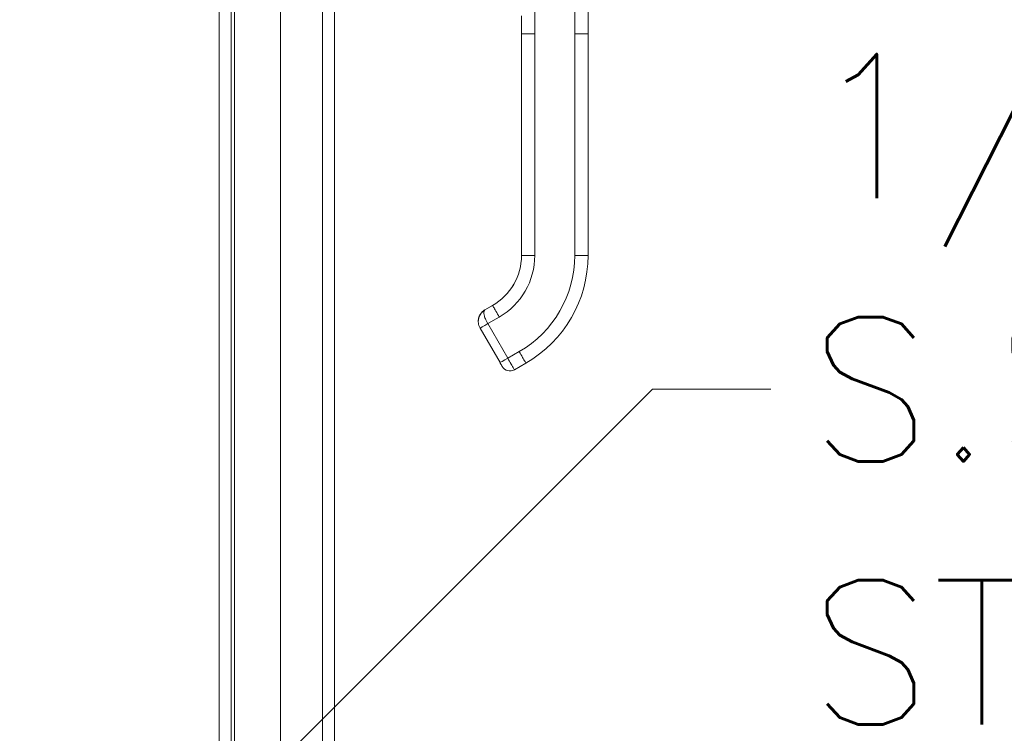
# Model space of a CAD drawing. Header units: inches. Extents: x 1 to 177, y 1 to 112.
# Tile 21 of 70: x 9.75 to 18.48, y 51.49 to 57.83. Entities that reach past the tile are written whole.
import ezdxf

# ---------------------------------------------------------------- set-up
doc = ezdxf.new("R2010")
doc.units = ezdxf.units.IN
doc.header["$LTSCALE"] = 10.666667
doc.header["$MEASUREMENT"] = 0
for name, color, linetype, lineweight in [('Symbol (ANSI)', 7, 'Continuous', 18), ('Visible (ANSI)', 7, 'Continuous', 13), ('Visible Narrow (ANSI)', 7, 'Continuous', 18)]:
    doc.layers.add(name, color=color, linetype=linetype, lineweight=lineweight)
doc.styles.add('Note Text (ANSI)', font='RomanS.shx')
doc.dimstyles.new('Default (ANSI)$7', dxfattribs={"dimscale": 10.666667, "dimtxt": 0.12, "dimasz": 0.098425, "dimexe": 0.125, "dimexo": 0.0625, "dimgap": 0.031496, "dimtad": 0, "dimtih": 1, "dimtoh": 1, "dimrnd": 1e-08, "dimzin": 0, "dimdsep": 46, "dimtxsty": 'Note Text (ANSI)', "dimcen": 0.09, "dimdle": 0.393701, "dimclrd": 256, "dimclre": 256, "dimclrt": 256, "dimadec": 0, "dimazin": 0, "dimtfac": 1, "dimtofl": 0, "dimtmove": 0, "dimatfit": 3, "dimfxl": 1, "dimtolj": 1, "dimtzin": 4, "dimlwd": -1, "dimlwe": -1, "dimarcsym": 0})

msp = doc.modelspace()

# ---------------------------------------------------------------- linework, layer by layer
at = {"layer": 'Visible (ANSI)'}
for p, q in [((11.6239, 75.9334), (11.6239, 46.166)), ((12.5414, 75.8195), (12.5414, 46.28)), ((12.0614, 72.7062), (12.0614, 49.3932)), ((14.7903, 57.7029), (14.7903, 58.629)), ((14.1998, 57.8604), (14.1998, 57.7029)), ((14.1998, 57.7029), (14.1998, 57.2502)), ((14.7903, 57.7029), (14.7903, 55.7344)), ((14.1998, 57.2502), (14.1998, 57.1517)), ((14.1998, 57.1517), (14.1998, 56.5415)), ((14.1998, 56.5415), (14.1998, 56.4431)), ((14.1998, 56.4431), (14.1998, 55.8328)), ((14.1998, 55.8328), (14.1998, 55.7344)), ((13.9438, 55.2919), (13.8756, 55.2525)), ((13.9592, 55.3004), (13.8757, 55.2522)), ((13.8757, 55.2518), (13.9438, 55.2912)), ((13.8166, 55.1503), (13.8166, 55.1502)), ((13.8166, 55.1499), (13.8166, 55.1499)), ((13.8166, 55.1495), (13.8166, 55.1495)), ((13.8324, 55.0904), (14.0096, 54.7836)), ((14.2391, 54.7798), (14.1368, 54.7207))]:
    msp.add_line(p, q, dxfattribs=at)
msp.add_arc((14.0975, 54.7889), 0.0787, 210.00002, 300.00002, dxfattribs=at)
for centre, major_axis, ratio, start_param in [((13.6879, 55.7351), (0.5118, 0), 0.999999, 5.235988), ((13.6879, 55.7344), (1.1024, 0), 0.999999, 5.235988), ((13.9006, 55.1298), (-0.0682, -0.0394), 0.001103, 6.282549)]:
    msp.add_ellipse(centre, major_axis=major_axis, ratio=ratio, start_param=start_param, end_param=6.283185, dxfattribs=at)
for points, knots in [([(13.8166, 55.1499), (13.8166, 55.1581), (13.8175, 55.1664), (13.8209, 55.1825), (13.8235, 55.1904), (13.8302, 55.2055), (13.8343, 55.2126), (13.844, 55.226), (13.8496, 55.2321), (13.8618, 55.2432), (13.8685, 55.2481), (13.8757, 55.2522)], [4.712389, 4.712389, 4.712389, 4.712389, 4.921828, 4.921828, 5.131268, 5.131268, 5.340708, 5.340708, 5.550147, 5.550147, 5.759587, 5.759587, 5.759587, 5.759587]), ([(13.8757, 55.2518), (13.8685, 55.2477), (13.8618, 55.2428), (13.8496, 55.2318), (13.844, 55.2256), (13.8343, 55.2123), (13.8302, 55.2051), (13.8235, 55.19), (13.8209, 55.1822), (13.8175, 55.1661), (13.8166, 55.158), (13.8166, 55.1498)], [0.523599, 0.523599, 0.523599, 0.523599, 0.733038, 0.733038, 0.942478, 0.942478, 1.151917, 1.151917, 1.361357, 1.361357, 1.568548, 1.568548, 1.568548, 1.568548]), ([(13.8293, 55.2035), (13.8312, 55.2073), (13.8333, 55.211), (13.8356, 55.2145), (13.8382, 55.2184), (13.8409, 55.2221), (13.8438, 55.2256)], [0.6002062, 0.6002062, 0.6002062, 0.6002062, 0.6666667, 0.6666667, 0.6666667, 0.7421726, 0.7421726, 0.7421726, 0.7421726]), ([(13.8166, 55.1503), (13.8166, 55.151), (13.8166, 55.1517), (13.8166, 55.1524), (13.8167, 55.1548), (13.8168, 55.1572), (13.817, 55.1595)], [0.3226436, 0.3226436, 0.3226436, 0.3226436, 0.33333333, 0.33333333, 0.33333333, 0.36848823, 0.36848823, 0.36848823, 0.36848823]), ([(13.8166, 55.1495), (13.8166, 55.1456), (13.8168, 55.1415), (13.8172, 55.1372), (13.818, 55.1295), (13.8197, 55.1212), (13.8223, 55.1132), (13.8249, 55.1053), (13.8282, 55.0977), (13.8324, 55.0904)], [0.7873612, 0.7873612, 0.7873612, 0.7873612, 0.8333333, 0.8333333, 0.8333333, 0.9166667, 0.9166667, 0.9166667, 1, 1, 1, 1]), ([(14.0096, 54.7836), (14.0109, 54.7813), (14.0121, 54.7792), (14.0133, 54.7771), (14.0145, 54.7751), (14.0156, 54.7732), (14.0166, 54.7714), (14.0176, 54.7697), (14.0185, 54.7682), (14.0193, 54.7668), (14.0201, 54.7654), (14.0208, 54.7641), (14.0215, 54.7629), (14.0222, 54.7617), (14.0229, 54.7605), (14.0235, 54.7594), (14.0241, 54.7584), (14.0247, 54.7574), (14.0253, 54.7564), (14.0258, 54.7555), (14.0263, 54.7547), (14.0267, 54.7539), (14.0272, 54.7531), (14.0276, 54.7524), (14.028, 54.7517), (14.0284, 54.7511), (14.0287, 54.7505), (14.0289, 54.7501), (14.0291, 54.7497), (14.0293, 54.7495), (14.0293, 54.7495)], [0.0000126, 0.0000126, 0.0000126, 0.0000126, 0.1, 0.1, 0.1, 0.2, 0.2, 0.2, 0.3, 0.3, 0.3, 0.4, 0.4, 0.4, 0.5, 0.5, 0.5, 0.6, 0.6, 0.6, 0.7, 0.7, 0.7, 0.8, 0.8, 0.8, 0.9, 0.9, 0.9, 1, 1, 1, 1])]:
    msp.add_open_spline(points, degree=3, knots=knots, dxfattribs=at)
for points in [[(13.8437, 55.2256), (13.8467, 55.2292), (13.85, 55.2327), (13.8534, 55.2359)], [(13.8636, 55.2445), (13.8677, 55.2476), (13.8718, 55.2503), (13.8757, 55.2525)], [(13.8166, 55.1502), (13.8166, 55.1502), (13.8166, 55.1501), (13.8166, 55.1501)], [(13.8166, 55.1497), (13.8166, 55.1498), (13.8166, 55.1498), (13.8166, 55.1499)], [(13.8169, 55.1595), (13.8174, 55.166), (13.8185, 55.1726), (13.8201, 55.1789)], [(14.1368, 54.7207), (14.1368, 54.7207), (14.1368, 54.7207), (14.1368, 54.7207)]]:
    msp.add_open_spline(points, degree=3, dxfattribs=at)
at = {"layer": 'Visible Narrow (ANSI)'}
for p, q in [((11.5186, 46.1348), (11.5186, 75.9647)), ((12.4361, 46.2598), (12.4361, 75.8397)), ((11.6551, 72.8077), (11.6551, 49.3118)), ((14.3179, 57.7028), (14.3179, 58.6289)), ((14.6722, 57.7028), (14.6722, 58.6289)), ((14.3179, 57.7028), (14.3179, 55.7343)), ((14.6722, 57.7028), (14.6722, 55.7343)), ((13.9592, 55.3004), (13.8757, 55.2522)), ((13.9586, 55.3001), (13.8757, 55.2522)), ((13.8757, 55.2525), (13.9438, 55.2919)), ((13.9438, 55.2919), (13.8757, 55.2525)), ((13.9438, 55.2912), (13.8757, 55.2518)), ((13.8757, 55.2518), (13.9438, 55.2912)), ((13.9438, 55.2919), (13.9438, 55.2919)), ((13.9438, 55.2912), (13.9438, 55.2912)), ((13.8757, 55.2525), (13.8757, 55.2525)), ((13.8757, 55.2522), (13.8757, 55.2522)), ((13.8757, 55.2518), (13.8757, 55.2518)), ((14.0029, 55.1887), (13.9006, 55.1297)), ((13.9006, 55.1297), (14.0778, 54.8228)), ((14.1801, 54.8819), (14.0778, 54.8228))]:
    msp.add_line(p, q, dxfattribs=at)
msp.add_arc((13.9347, 55.1498), 0.0996, 132.9963, 132.99672, dxfattribs=at)
for centre, major_axis, ratio, start_param, end_param in [((13.6879, 55.7351), (0.5118, 0), 0.999999, 5.235988, 6.283185), ((13.6879, 55.7344), (0.5118, 0), 0.999999, 5.235988, 6.283185), ((13.6879, 55.7344), (0.5118, 0), 0.999999, 5.235988, 6.283185), ((13.6879, 55.7343), (0.6299, 0), 0.999999, 5.235988, 6.283185), ((13.6879, 55.7343), (0.9843, 0), 0.999999, 5.235988, 6.283185), ((13.9531, 55.2759), (-0.0093, 0.016), 0.000637, 0.001103, 0.17743), ((13.9347, 55.1502), (-0.1181, 0), 0.999999, 5.235988, 6.283185), ((13.9347, 55.1499), (-0.1023, -0.0591), 1, 4.712389, 5.759587), ((13.9347, 55.1499), (-0.1023, -0.0591), 1, 4.712389, 5.759587), ((13.9347, 55.1495), (-0.1181, 0.0003), 0.999999, 5.238236, 6.283185), ((13.8849, 55.2365), (-0.0093, 0.016), 0.000637, 0.001103, 0.17743), ((13.8849, 55.2361), (-0.0093, 0.016), 0.000637, 0.001103, 0.17743), ((13.9006, 55.1298), (-0.0682, -0.0394), 0.001103, 0, 1.57016), ((14.0778, 54.8229), (-0.0682, -0.0394), 0.001051, 0.000022, 1.57016)]:
    msp.add_ellipse(centre, major_axis=major_axis, ratio=ratio, start_param=start_param, end_param=end_param, dxfattribs=at)
for points, knots in [([(14.3179, 57.7028), (14.3134, 57.7028), (14.3092, 57.7028), (14.3051, 57.7028), (14.3011, 57.7028), (14.2972, 57.7028), (14.2935, 57.7028), (14.2898, 57.7028), (14.2863, 57.7028), (14.2829, 57.7028), (14.2795, 57.7028), (14.2763, 57.7028), (14.2732, 57.7028), (14.2701, 57.7028), (14.2671, 57.7028), (14.2642, 57.7028), (14.2612, 57.7028), (14.2584, 57.7028), (14.2557, 57.7028), (14.253, 57.7028), (14.2503, 57.7028), (14.2477, 57.7028), (14.2452, 57.7028), (14.2426, 57.7028), (14.2402, 57.7028), (14.2377, 57.7028), (14.2353, 57.7028), (14.233, 57.7028), (14.2306, 57.7028), (14.2283, 57.7028), (14.2261, 57.7028), (14.225, 57.7028), (14.2239, 57.7028), (14.2228, 57.7028), (14.2217, 57.7028), (14.2206, 57.7028), (14.2196, 57.7028), (14.2185, 57.7028), (14.2175, 57.7028), (14.2165, 57.7028), (14.2155, 57.7029), (14.2145, 57.7029), (14.2136, 57.7029), (14.2126, 57.7029), (14.2117, 57.7029), (14.2108, 57.7029), (14.2099, 57.7029), (14.2091, 57.7029), (14.2083, 57.7029), (14.2074, 57.7029), (14.2067, 57.7029), (14.2059, 57.7029), (14.2052, 57.7029), (14.2045, 57.7029), (14.2039, 57.7029), (14.2033, 57.7029), (14.2027, 57.7029), (14.2022, 57.7029), (14.2017, 57.7029), (14.2012, 57.7029), (14.2009, 57.7029), (14.2002, 57.7029), (14.1998, 57.7029), (14.1998, 57.7029)], [0, 0, 0, 0, 0.0625, 0.0625, 0.0625, 0.125, 0.125, 0.125, 0.1875, 0.1875, 0.1875, 0.25, 0.25, 0.25, 0.3125, 0.3125, 0.3125, 0.375, 0.375, 0.375, 0.4375, 0.4375, 0.4375, 0.5, 0.5, 0.5, 0.5625, 0.5625, 0.5625, 0.625, 0.625, 0.625, 0.65625, 0.65625, 0.65625, 0.6875, 0.6875, 0.6875, 0.71875, 0.71875, 0.71875, 0.75, 0.75, 0.75, 0.78125, 0.78125, 0.78125, 0.8125, 0.8125, 0.8125, 0.84375, 0.84375, 0.84375, 0.875, 0.875, 0.875, 0.90625, 0.90625, 0.90625, 0.9375, 0.9375, 0.9375, 1, 1, 1, 1]), ([(14.7903, 57.7029), (14.7903, 57.7029), (14.7898, 57.7029), (14.7889, 57.7029), (14.788, 57.7029), (14.7868, 57.7029), (14.7853, 57.7029), (14.7839, 57.7029), (14.7822, 57.7029), (14.7803, 57.7029), (14.7785, 57.7029), (14.7765, 57.7029), (14.7744, 57.7029), (14.7723, 57.7028), (14.7701, 57.7028), (14.7678, 57.7028), (14.7656, 57.7028), (14.7633, 57.7028), (14.7609, 57.7028), (14.7586, 57.7028), (14.7562, 57.7028), (14.7537, 57.7028), (14.7512, 57.7028), (14.7487, 57.7028), (14.7462, 57.7028), (14.7436, 57.7028), (14.741, 57.7028), (14.7382, 57.7028), (14.7355, 57.7028), (14.7327, 57.7028), (14.7298, 57.7028), (14.7268, 57.7028), (14.7238, 57.7028), (14.7206, 57.7028), (14.7173, 57.7028), (14.714, 57.7028), (14.7104, 57.7028), (14.7069, 57.7028), (14.7031, 57.7028), (14.6991, 57.7028), (14.6952, 57.7028), (14.6909, 57.7028), (14.6865, 57.7028), (14.682, 57.7028), (14.6772, 57.7028), (14.6722, 57.7028)], [0, 0, 0, 0, 0.066667, 0.066667, 0.066667, 0.133333, 0.133333, 0.133333, 0.2, 0.2, 0.2, 0.266667, 0.266667, 0.266667, 0.333333, 0.333333, 0.333333, 0.4, 0.4, 0.4, 0.466667, 0.466667, 0.466667, 0.533333, 0.533333, 0.533333, 0.6, 0.6, 0.6, 0.666667, 0.666667, 0.666667, 0.733333, 0.733333, 0.733333, 0.8, 0.8, 0.8, 0.866667, 0.866667, 0.866667, 0.933333, 0.933333, 0.933333, 1, 1, 1, 1]), ([(13.8757, 55.2518), (13.8733, 55.2505), (13.871, 55.249), (13.8686, 55.2474), (13.8662, 55.2458), (13.8638, 55.244), (13.8613, 55.2421), (13.8589, 55.2401), (13.8564, 55.238), (13.8539, 55.2356), (13.8514, 55.2333), (13.8488, 55.2307), (13.8463, 55.2279), (13.8438, 55.225), (13.8413, 55.2219), (13.8388, 55.2185), (13.8364, 55.2151), (13.834, 55.2114), (13.8317, 55.2073), (13.8294, 55.2032), (13.8272, 55.1987), (13.8252, 55.1937), (13.8232, 55.1888), (13.8214, 55.1833), (13.82, 55.1775), (13.8185, 55.1717), (13.8175, 55.1654), (13.817, 55.1587), (13.8167, 55.1557), (13.8166, 55.1527), (13.8166, 55.1495)], [0, 0, 0, 0, 0.0833333, 0.0833333, 0.0833333, 0.1666667, 0.1666667, 0.1666667, 0.25, 0.25, 0.25, 0.3333333, 0.3333333, 0.3333333, 0.4166667, 0.4166667, 0.4166667, 0.5, 0.5, 0.5, 0.5833333, 0.5833333, 0.5833333, 0.6666667, 0.6666667, 0.6666667, 0.75, 0.75, 0.75, 0.7873612, 0.7873612, 0.7873612, 0.7873612]), ([(13.817, 55.1595), (13.8177, 55.1683), (13.8193, 55.1769), (13.8219, 55.1852), (13.8239, 55.1916), (13.8264, 55.1977), (13.8293, 55.2035)], [0.3684882, 0.3684882, 0.3684882, 0.3684882, 0.5, 0.5, 0.5, 0.6002062, 0.6002062, 0.6002062, 0.6002062]), ([(13.8438, 55.2256), (13.8472, 55.2298), (13.8509, 55.2336), (13.8547, 55.2371), (13.8576, 55.2398), (13.8606, 55.2423), (13.8636, 55.2445)], [0.7421726, 0.7421726, 0.7421726, 0.7421726, 0.8333333, 0.8333333, 0.8333333, 0.9038722, 0.9038722, 0.9038722, 0.9038722]), ([(13.8757, 55.2518), (13.8749, 55.2514), (13.8741, 55.2508), (13.8734, 55.2502), (13.8727, 55.2495), (13.872, 55.2487), (13.8713, 55.2478), (13.8706, 55.2469), (13.87, 55.2458), (13.8694, 55.2446), (13.8688, 55.2434), (13.8683, 55.242), (13.8679, 55.2404), (13.8674, 55.2387), (13.867, 55.2369), (13.8668, 55.2347), (13.8666, 55.2326), (13.8665, 55.2301), (13.8665, 55.2273), (13.8666, 55.2245), (13.8668, 55.2213), (13.8673, 55.2178), (13.8677, 55.2143), (13.8683, 55.2104), (13.8692, 55.206), (13.8701, 55.2016), (13.8714, 55.1967), (13.8731, 55.1913), (13.8748, 55.1858), (13.8769, 55.1797), (13.8796, 55.1731), (13.8822, 55.1664), (13.8853, 55.1591), (13.8889, 55.1518), (13.8924, 55.1445), (13.8963, 55.1371), (13.9006, 55.1297)], [0, 0, 0, 0, 0.083333, 0.083333, 0.083333, 0.166667, 0.166667, 0.166667, 0.25, 0.25, 0.25, 0.333333, 0.333333, 0.333333, 0.416667, 0.416667, 0.416667, 0.5, 0.5, 0.5, 0.583333, 0.583333, 0.583333, 0.666667, 0.666667, 0.666667, 0.75, 0.75, 0.75, 0.833333, 0.833333, 0.833333, 0.916667, 0.916667, 0.916667, 1, 1, 1, 1]), ([(14.2391, 54.7798), (14.2391, 54.7797), (14.2336, 54.7893), (14.211, 54.8284), (14.1904, 54.864), (14.1801, 54.8819)], [0.0006865, 0.0006865, 0.0006865, 0.0006865, 0.3333333, 0.6666667, 1, 1, 1, 1]), ([(14.0778, 54.8228), (14.0881, 54.805), (14.0984, 54.7871), (14.1073, 54.7717), (14.1162, 54.7563), (14.1238, 54.7432), (14.1289, 54.7343), (14.1341, 54.7254), (14.1368, 54.7207), (14.1368, 54.7207)], [0, 0, 0, 0, 0.3333333, 0.3333333, 0.3333333, 0.6666667, 0.6666667, 0.6666667, 0.9993135, 0.9993135, 0.9993135, 0.9993135])]:
    msp.add_open_spline(points, degree=3, knots=knots, dxfattribs=at)
for points in [[(14.3179, 55.7343), (14.2972, 55.7343), (14.256, 55.7343), (14.2108, 55.7343), (14.1998, 55.7344), (14.1998, 55.7344)], [(14.7903, 55.7344), (14.7903, 55.7344), (14.7793, 55.7343), (14.734, 55.7343), (14.6928, 55.7343), (14.6722, 55.7343)], [(14.0029, 55.1887), (13.9926, 55.2066), (13.972, 55.2423), (13.9494, 55.2815), (13.9438, 55.2912), (13.9438, 55.2912)], [(13.8166, 55.1503), (13.8166, 55.1503), (13.8166, 55.1503), (13.8166, 55.1503)]]:
    msp.add_open_spline(points, degree=3, dxfattribs=at)

# ---------------------------------------------------------------- texts
at = {"layer": 'Symbol (ANSI)', "insert": (16.748, 54.5479), "char_height": 1.28, "width": 16.557189, "attachment_point": 4, "line_spacing_factor": 1.093904, "style": 'Note Text (ANSI)'}
msp.add_mtext('{1/4-20 X 1/2"\\PS.S. GROUND\\PSTUD}', dxfattribs=at)

# ---------------------------------------------------------------- leaders
at = {"layer": 'Symbol (ANSI)', "annotation_type": 0, "has_hookline": 1, "hookline_direction": 0, "text_width": 15.7257}
msp.add_leader([(9.7489, 48.9368), (15.3622, 54.5479), (16.412, 54.5479)], dimstyle='Default (ANSI)$7', override={"dimtad": 0}, dxfattribs=at)

doc.saveas('drawing.dxf')
